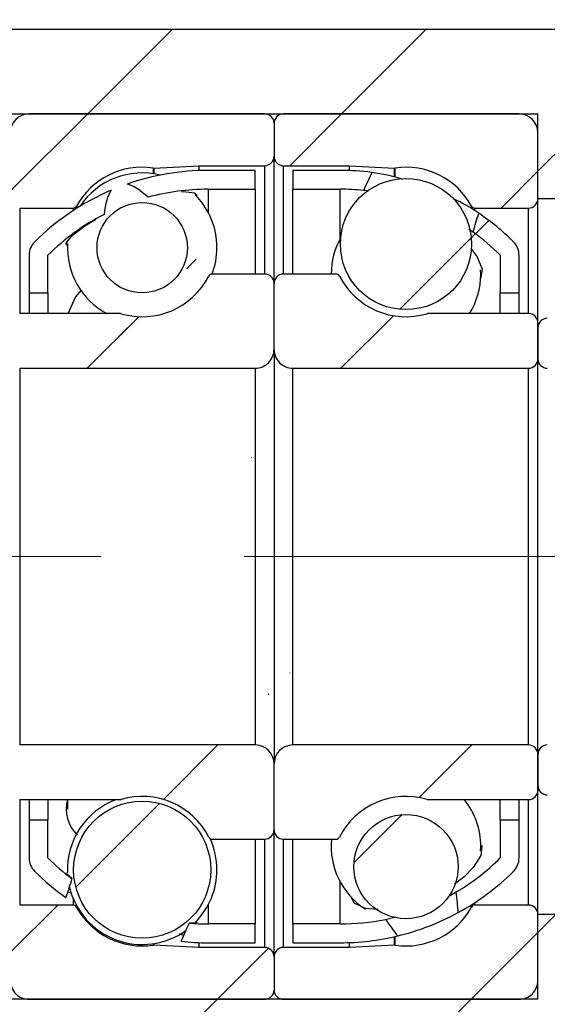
# Model space of a CAD drawing. Header units: millimetres. Extents: x 55 to 273, y 20 to 196.
# Tile 5 of 10: x 219.51 to 228.85, y 47.81 to 65.23. Entities that reach past the tile are written whole.
import ezdxf

# ---------------------------------------------------------------- set-up
doc = ezdxf.new("R2010")
doc.units = ezdxf.units.MM
doc.linetypes.add('CENTERX2', pattern=[20.319999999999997, 12.7, -2.54, 2.54, -2.54])
doc.layers.add('FORMAT', color=7, linetype='Continuous')
doc.styles.add('SLDTEXTSTYLE0', font='TXT', dxfattribs={"width": 0.75})
doc.dimstyles.new('SLDDIMSTYLE2', dxfattribs={"dimtxt": 3.5, "dimasz": 2.5, "dimexe": 0, "dimexo": 0.0625, "dimgap": 0.875, "dimtad": 1, "dimlfac": 3, "dimrnd": 1e-09, "dimzin": 12, "dimdsep": 46, "dimtxsty": 'SLDTEXTSTYLE0', "dimsah": 1, "dimcen": 0.09, "dimadec": 0, "dimazin": 3, "dimtfac": 1, "dimtofl": 0, "dimtmove": 0, "dimatfit": 3, "dimfxl": 0, "dimfrac": 2, "dimtolj": 1, "dimtzin": 12, "dimarcsym": 0})
doc.dimstyles.new('SLDDIMSTYLE3', dxfattribs={"dimtxt": 3.5, "dimasz": 2.5, "dimexe": 0, "dimexo": 0.0625, "dimgap": 0.875, "dimtad": 1, "dimlfac": 3, "dimrnd": 1e-09, "dimzin": 12, "dimdsep": 46, "dimtxsty": 'SLDTEXTSTYLE0', "dimsah": 1, "dimcen": 0.09, "dimadec": 0, "dimazin": 3, "dimtfac": 1, "dimtmove": 0, "dimatfit": 0, "dimfxl": 0, "dimfrac": 2, "dimtolj": 1, "dimtzin": 12, "dimarcsym": 0})
pattern_1 = [(45, (0, 0), (-2.245064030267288, 2.245064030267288), [])]

# ---------------------------------------------------------------- blocks, each defined once
blk = doc.blocks.new('_D_12')
at = {"layer": 'FORMAT', "color": 7}
for p, q in [((212.0133395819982, 58.29492285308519), (212.013339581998, 39.40896097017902)), ((228.6800062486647, 46.89492285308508), (228.6800062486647, 39.4089609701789)), ((212.013339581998, 40.40896097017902), (206.513339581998, 40.40896097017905)), ((212.013339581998, 40.40896097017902), (228.6800062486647, 40.4089609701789)), ((228.6800062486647, 40.4089609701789), (234.1800062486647, 40.40896097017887))]:
    blk.add_line(p, q, dxfattribs=at)
for points in [[(212.013339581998, 40.40896097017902), (209.513339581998, 40.65896097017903), (209.513339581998, 40.15896097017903)], [(228.6800062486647, 40.4089609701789), (231.1800062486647, 40.15896097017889), (231.1800062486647, 40.65896097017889)]]:
    blk.add_solid(points, dxfattribs=at)
at = {"layer": 'FORMAT', "color": 7, "char_height": 3.5, "attachment_point": 1, "style": 'SLDTEXTSTYLE0'}
for s, insert in [('(', (216.9484702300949, 44.92069788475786)), (')', (223.8415257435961, 44.92069788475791)), ('50', (218.6693035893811, 44.92069788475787))]:
    blk.add_mtext(s, dxfattribs=dict(at, insert=insert))
blk = doc.blocks.new('_D_13')
at = {"layer": 'FORMAT', "color": 7}
for p, q in [((228.6800062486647, 46.89492285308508), (228.6800062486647, 39.40896097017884)), ((231.6800062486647, 44.89492285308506), (231.6800062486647, 39.40896097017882)), ((228.6800062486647, 40.40896097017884), (223.1800062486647, 40.40896097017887)), ((228.6800062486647, 40.40896097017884), (231.6800062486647, 40.40896097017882)), ((231.6800062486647, 40.40896097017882), (237.7294853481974, 40.40896097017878))]:
    blk.add_line(p, q, dxfattribs=at)
for points in [[(228.6800062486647, 40.40896097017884), (226.1800062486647, 40.65896097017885), (226.1800062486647, 40.15896097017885)], [(231.6800062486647, 40.40896097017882), (234.1800062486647, 40.1589609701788), (234.1800062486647, 40.6589609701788)]]:
    blk.add_solid(points, dxfattribs=at)
at = {"layer": 'FORMAT', "color": 7, "insert": (235.1433741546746, 44.92069788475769), "char_height": 3.5, "attachment_point": 1, "style": 'SLDTEXTSTYLE0'}
blk.add_mtext('9', dxfattribs=at)
blk = doc.blocks.new('_D_14')
at = {"layer": 'FORMAT', "color": 7}
for p, q in [((215.6800062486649, 63.89492285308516), (215.6800062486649, 68.65820080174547)), ((219.3466729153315, 64.39492285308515), (219.3466729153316, 68.65820080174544)), ((215.6800062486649, 67.65820080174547), (210.1800062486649, 67.65820080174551)), ((215.6800062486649, 67.65820080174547), (219.3466729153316, 67.65820080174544)), ((219.3466729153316, 67.65820080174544), (224.8466729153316, 67.6582008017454))]:
    blk.add_line(p, q, dxfattribs=at)
for points in [[(215.6800062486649, 67.65820080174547), (213.1800062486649, 67.90820080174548), (213.1800062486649, 67.40820080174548)], [(219.3466729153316, 67.65820080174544), (221.8466729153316, 67.40820080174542), (221.8466729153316, 67.90820080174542)]]:
    blk.add_solid(points, dxfattribs=at)
at = {"layer": 'FORMAT', "color": 7, "insert": (215.020796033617, 72.16993771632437), "char_height": 3.5, "attachment_point": 1, "style": 'SLDTEXTSTYLE0'}
blk.add_mtext('11', dxfattribs=at)
blk = doc.blocks.new('_D_15')
at = {"layer": 'FORMAT', "color": 7}
for p, q in [((238.5874340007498, 59.06158951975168), (238.5874340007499, 72.0409394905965)), ((229.5133395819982, 59.06158951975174), (239.5874340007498, 59.06158951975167)), ((238.5874340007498, 59.06158951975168), (238.5874340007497, 52.39492285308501)), ((229.5133395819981, 52.39492285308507), (239.5874340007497, 52.394922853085))]:
    blk.add_line(p, q, dxfattribs=at)
for points in [[(238.5874340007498, 59.06158951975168), (238.3374340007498, 56.56158951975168), (238.8374340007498, 56.56158951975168)], [(238.5874340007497, 52.39492285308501), (238.8374340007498, 54.89492285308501), (238.3374340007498, 54.89492285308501)]]:
    blk.add_solid(points, dxfattribs=at)
at = {"layer": 'FORMAT', "color": 7, "char_height": 3.5, "attachment_point": 1, "rotation": 90, "style": 'SLDTEXTSTYLE0'}
for s, insert in [('20', (234.0222247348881, 66.8687166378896)), ('%%c', (234.0756969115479, 61.59027923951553))]:
    blk.add_mtext(s, dxfattribs=dict(at, insert=insert))

msp = doc.modelspace()

# ---------------------------------------------------------------- hatches: boundary and pattern name
at = {"layer": 'FORMAT', "linetype": 'Continuous', "lineweight": 18}
h = msp.add_hatch(dxfattribs=at)
h.set_pattern_fill('ANSI31', color=256, style=0)
h.set_pattern_definition(pattern_1)
edge = h.paths.add_edge_path(flags=0)
edge.add_line((231.6800062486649, 62.22825618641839), (231.6800062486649, 65.06158951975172))
edge.add_line((231.6800062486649, 65.06158951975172), (218.0133395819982, 65.06158951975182))
edge.add_line((218.0133395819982, 65.06158951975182), (218.0133395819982, 63.56158951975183))
edge.add_line((218.0133395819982, 63.56158951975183), (228.6800062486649, 63.56158951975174))
edge.add_line((228.6800062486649, 63.56158951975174), (228.6800062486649, 62.06158951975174))
edge.add_line((228.6800062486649, 62.06158951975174), (231.5133395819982, 62.06158951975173))
edge.add_arc((231.5133395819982, 62.22825618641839), 0.1666666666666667, 270.0000000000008, 360.0000000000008)
h = msp.add_hatch(dxfattribs=at)
h.set_pattern_fill('ANSI31', color=256, style=0)
h.set_pattern_definition(pattern_1)
edge = h.paths.add_edge_path(flags=0)
edge.add_line((224.0133395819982, 62.81158951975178), (224.0133395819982, 63.39492285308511))
edge.add_arc((223.8466729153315, 63.39492285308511), 0.1666666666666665, 0, 90)
edge.add_line((223.8466729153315, 63.56158951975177), (219.6800062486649, 63.56158951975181))
edge.add_arc((219.6800062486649, 63.22825618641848), 0.3333333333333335, 90, 180)
edge.add_line((219.3466729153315, 63.22825618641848), (219.3466729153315, 62.06158951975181))
edge.add_arc((219.5133395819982, 62.06158951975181), 0.1666666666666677, 180, 270.0000000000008)
edge.add_line((219.5133395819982, 61.89492285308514), (220.4607862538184, 61.89492285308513))
edge.add_arc((220.4607862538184, 61.9615895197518), 0.06666666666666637, 270.0000000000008, 331.3302637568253)
edge.add_arc((221.6800062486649, 61.29492285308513), 1.322916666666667, 81.66528933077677, 151.3302637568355, ccw=False)
edge.add_arc((221.8814341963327, 62.66982962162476), 0.06666666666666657, 261.6652893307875, 273.0000000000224)
edge.add_line((221.8849232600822, 62.60325431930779), (222.6800062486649, 62.64492285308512))
edge.add_line((222.6800062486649, 62.64492285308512), (223.8466729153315, 62.64492285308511))
edge.add_arc((223.8466729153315, 62.81158951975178), 0.1666666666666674, 270.0000000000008, 360.0000000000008)
h = msp.add_hatch(dxfattribs=at)
h.set_pattern_fill('ANSI31', color=256, style=0)
h.set_pattern_definition(pattern_1)
edge = h.paths.add_edge_path(flags=0)
edge.add_line((228.3466729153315, 63.56158951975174), (224.1800062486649, 63.56158951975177))
edge.add_arc((224.1800062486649, 63.39492285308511), 0.1666666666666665, 90, 180)
edge.add_line((224.0133395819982, 63.39492285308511), (224.0133395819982, 62.81158951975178))
edge.add_arc((224.1800062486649, 62.81158951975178), 0.1666666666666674, 180, 270.0000000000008)
edge.add_line((224.1800062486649, 62.64492285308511), (225.3466729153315, 62.64492285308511))
edge.add_line((225.3466729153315, 62.64492285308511), (226.1417559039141, 62.60325431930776))
edge.add_arc((226.1452449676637, 62.66982962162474), 0.06666666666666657, 267.0000000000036, 278.3347106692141)
edge.add_arc((226.3466729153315, 61.2949228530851), 1.322916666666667, 28.669736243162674, 98.33471066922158, ccw=False)
edge.add_arc((227.565892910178, 61.96158951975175), 0.06666666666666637, 208.6697362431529, 270.0000000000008)
edge.add_line((227.565892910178, 61.89492285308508), (228.5133395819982, 61.89492285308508))
edge.add_arc((228.5133395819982, 62.06158951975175), 0.1666666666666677, 270.0000000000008, 359.9999999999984)
edge.add_line((228.6800062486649, 62.06158951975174), (228.6800062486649, 63.22825618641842))
edge.add_arc((228.3466729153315, 63.22825618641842), 0.3333333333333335, 0, 90)
h = msp.add_hatch(dxfattribs=at)
h.set_pattern_fill('ANSI31', color=256, style=0)
h.set_pattern_definition(pattern_1)
edge = h.paths.add_edge_path(flags=0)
edge.add_arc((222.8466729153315, 58.20444666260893), 4.023809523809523, 89.9999999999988, 105.29297136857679, ccw=False)
edge.add_line((222.8466729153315, 62.22825618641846), (223.6800062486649, 62.22825618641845))
edge.add_line((223.6800062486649, 62.22825618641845), (223.6800062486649, 62.56158951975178))
edge.add_line((223.6800062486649, 62.56158951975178), (222.8466729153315, 62.56158951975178))
edge.add_arc((222.8466729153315, 58.20444666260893), 4.357142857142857, 89.99999999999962, 109.2251020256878)
edge.add_ellipse((223.7612976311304, 55.72825618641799), major_axis=(-2.507207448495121, 6.584442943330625), ratio=0.1774148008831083, start_angle=340.5731099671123, end_angle=353.1250635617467, ccw=False)
h = msp.add_hatch(dxfattribs=at)
h.set_pattern_fill('ANSI31', color=256, style=0)
h.set_pattern_definition(pattern_1)
edge = h.paths.add_edge_path(flags=0)
edge.add_line((224.3466729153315, 62.56158951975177), (224.3466729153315, 62.22825618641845))
edge.add_line((224.3466729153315, 62.22825618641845), (225.1800062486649, 62.22825618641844))
edge.add_arc((225.1800062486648, 58.20444666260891), 4.023809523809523, 84.07040677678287, 89.9999999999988, ccw=False)
edge.add_ellipse((224.2653815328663, 55.72825618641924), major_axis=(4.118924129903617, 10.94459232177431), ratio=0.1068924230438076, start_angle=53.95010869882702, end_angle=56.04333017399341, ccw=False)
edge.add_arc((225.1800062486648, 58.20444666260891), 4.357142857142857, 82.56985740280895, 89.99999999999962)
edge.add_line((225.1800062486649, 62.56158951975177), (224.3466729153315, 62.56158951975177))
h = msp.add_hatch(dxfattribs=at)
h.set_pattern_fill('ANSI31', color=256, style=0)
h.set_pattern_definition(pattern_1)
edge = h.paths.add_edge_path(flags=0)
edge.add_arc((226.3466729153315, 61.25855608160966), 1.160408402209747, 0, 360)
h = msp.add_hatch(dxfattribs=at)
h.set_pattern_fill('ANSI31', color=256, style=0)
h.set_pattern_definition(pattern_1)
edge = h.paths.add_edge_path(flags=0)
edge.add_ellipse((223.7612976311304, 55.72825618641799), major_axis=(-2.507207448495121, 6.584442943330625), ratio=0.1774148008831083, start_angle=7.004774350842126, end_angle=19.568411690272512, ccw=False)
edge.add_arc((222.8466729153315, 58.20444666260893), 4.357142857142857, 113.1981315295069, 134.7602701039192)
edge.add_arc((220.0133395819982, 61.06158951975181), 0.3333333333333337, 134.7602701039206, 179.9999999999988)
edge.add_line((219.6800062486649, 61.06158951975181), (219.6800062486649, 60.39492285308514))
edge.add_line((219.6800062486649, 60.39492285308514), (220.0133395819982, 60.39492285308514))
edge.add_line((220.0133395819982, 60.39492285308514), (220.0133395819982, 61.06158951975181))
edge.add_arc((222.8466729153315, 58.20444666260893), 4.023809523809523, 117.19611486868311, 134.7602701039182, ccw=False)
h = msp.add_hatch(dxfattribs=at)
h.set_pattern_fill('ANSI31', color=256, style=0)
h.set_pattern_definition(pattern_1)
edge = h.paths.add_edge_path(flags=0)
edge.add_arc((221.6800062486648, 61.19415585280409), 0.7989930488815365, 0, 360)
h = msp.add_hatch(dxfattribs=at)
h.set_pattern_fill('ANSI31', color=256, style=0)
h.set_pattern_definition(pattern_1)
edge = h.paths.add_edge_path(flags=0)
edge.add_arc((228.0133395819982, 61.06158951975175), 0.3333333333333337, 0, 45.23972989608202)
edge.add_arc((225.1800062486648, 58.20444666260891), 4.357142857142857, 45.2397298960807, 55.7378078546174)
edge.add_ellipse((224.2653815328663, 55.72825618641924), major_axis=(4.118924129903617, 10.94459232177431), ratio=0.1068924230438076, start_angle=303.9047406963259, end_angle=306.0022865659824, ccw=False)
edge.add_arc((225.1800062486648, 58.20444666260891), 4.023809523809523, 45.23972989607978, 54.19680356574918, ccw=False)
edge.add_line((228.0133395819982, 61.06158951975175), (228.0133395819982, 60.39492285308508))
edge.add_line((228.0133395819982, 60.39492285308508), (228.3466729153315, 60.39492285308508))
edge.add_line((228.3466729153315, 60.39492285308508), (228.3466729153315, 61.06158951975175))
h = msp.add_hatch(dxfattribs=at)
h.set_pattern_fill('ANSI31', color=256, style=0)
h.set_pattern_definition(pattern_1)
edge = h.paths.add_edge_path(flags=0)
edge.add_line((219.3466729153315, 59.86158951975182), (219.3466729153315, 59.22825618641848))
edge.add_arc((219.5133395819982, 59.22825618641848), 0.1666666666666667, 180, 269.9999999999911)
edge.add_line((219.5133395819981, 59.06158951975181), (223.6800062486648, 59.06158951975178))
edge.add_arc((223.6800062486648, 59.39492285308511), 0.3333333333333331, 270.0000000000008, 360.000000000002)
edge.add_line((224.0133395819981, 59.39492285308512), (224.0133395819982, 60.56158951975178))
edge.add_arc((223.8466729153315, 60.56158951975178), 0.1666666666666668, 359.9999999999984, 450.0000000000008)
edge.add_line((223.8466729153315, 60.72825618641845), (222.9168695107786, 60.72825618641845))
edge.add_arc((222.9168695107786, 60.66158951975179), 0.06666666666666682, 90, 152.88537559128)
edge.add_arc((221.6800062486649, 61.29492285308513), 1.322916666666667, 253.64190967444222, 332.8853755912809, ccw=False)
edge.add_arc((221.2886444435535, 59.9615895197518), 0.06666666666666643, 73.64190967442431, 90)
edge.add_line((221.2886444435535, 60.02825618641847), (219.5133395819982, 60.02825618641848))
edge.add_arc((219.5133395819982, 59.86158951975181), 0.1666666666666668, 90, 179.9999999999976)
h = msp.add_hatch(dxfattribs=at)
h.set_pattern_fill('ANSI31', color=256, style=0)
h.set_pattern_definition(pattern_1)
edge = h.paths.add_edge_path(flags=0)
edge.add_line((224.3466729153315, 59.06158951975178), (228.5133395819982, 59.06158951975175))
edge.add_arc((228.5133395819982, 59.22825618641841), 0.1666666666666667, 270.0000000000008, 360.0000000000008)
edge.add_line((228.6800062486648, 59.22825618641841), (228.6800062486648, 59.86158951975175))
edge.add_arc((228.5133395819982, 59.86158951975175), 0.1666666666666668, 0, 90)
edge.add_line((228.5133395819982, 60.02825618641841), (226.7380347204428, 60.02825618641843))
edge.add_arc((226.7380347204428, 59.96158951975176), 0.06666666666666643, 90, 106.3580903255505)
edge.add_arc((226.3466729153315, 61.2949228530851), 1.322916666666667, 207.114624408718, 286.3580903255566, ccw=False)
edge.add_arc((225.1098096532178, 60.66158951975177), 0.06666666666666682, 27.11462440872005, 90)
edge.add_line((225.1098096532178, 60.72825618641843), (224.1800062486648, 60.72825618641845))
edge.add_arc((224.1800062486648, 60.56158951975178), 0.1666666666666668, 90, 180)
edge.add_line((224.0133395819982, 60.56158951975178), (224.0133395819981, 59.39492285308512))
edge.add_arc((224.3466729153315, 59.39492285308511), 0.3333333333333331, 179.9999999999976, 270.0000000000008)
h = msp.add_hatch(dxfattribs=at)
h.set_pattern_fill('ANSI31', color=256, style=0)
h.set_pattern_definition(pattern_1)
edge = h.paths.add_edge_path(flags=0)
edge.add_line((232.1800062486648, 59.06158951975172), (232.3466729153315, 59.22825618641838))
edge.add_line((232.3466729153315, 59.22825618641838), (232.3466729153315, 59.77825618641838))
edge.add_line((232.3466729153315, 59.77825618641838), (232.1800062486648, 59.94492285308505))
edge.add_line((232.1800062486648, 59.94492285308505), (228.8466729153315, 59.94492285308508))
edge.add_arc((228.8466729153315, 59.77825618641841), 0.1666666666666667, 90, 180)
edge.add_line((228.6800062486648, 59.77825618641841), (228.6800062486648, 59.22825618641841))
edge.add_arc((228.8466729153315, 59.22825618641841), 0.1666666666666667, 179.9999999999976, 270.0000000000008)
edge.add_line((228.8466729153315, 59.06158951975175), (232.1800062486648, 59.06158951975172))
h = msp.add_hatch(dxfattribs=at)
h.set_pattern_fill('ANSI31', color=256, style=0)
h.set_pattern_definition(pattern_1)
edge = h.paths.add_edge_path(flags=0)
edge.add_arc((220.0133395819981, 50.39492285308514), 0.3333333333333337, 180, 225.2397298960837)
edge.add_arc((222.8466729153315, 53.25206571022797), 4.357142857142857, 225.2397298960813, 234.7118345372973)
edge.add_ellipse((223.7612976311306, 55.72825618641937), major_axis=(-4.9445294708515, -13.16506482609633), ratio=0.08888587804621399, start_angle=297.5465035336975, end_angle=299.16908532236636, ccw=False)
edge.add_arc((222.8466729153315, 53.25206571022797), 4.023809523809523, 225.2397298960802, 233.2135515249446, ccw=False)
edge.add_line((220.0133395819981, 50.39492285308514), (220.0133395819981, 51.06158951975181))
edge.add_line((220.0133395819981, 51.06158951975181), (219.6800062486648, 51.06158951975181))
edge.add_line((219.6800062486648, 51.06158951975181), (219.6800062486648, 50.39492285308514))
h = msp.add_hatch(dxfattribs=at)
h.set_pattern_fill('ANSI31', color=256, style=0)
h.set_pattern_definition(pattern_1)
edge = h.paths.add_edge_path(flags=0)
edge.add_line((223.6800062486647, 48.89492285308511), (223.6800062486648, 49.22825618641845))
edge.add_line((223.6800062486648, 49.22825618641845), (222.8466729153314, 49.22825618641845))
edge.add_arc((222.8466729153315, 53.25206571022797), 4.023809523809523, 265.18381982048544, 269.9999999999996, ccw=False)
edge.add_ellipse((223.7612976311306, 55.72825618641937), major_axis=(-4.9445294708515, -13.16506482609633), ratio=0.08888587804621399, start_angle=60.795691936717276, end_angle=62.41506888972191, ccw=False)
edge.add_arc((222.8466729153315, 53.25206571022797), 4.357142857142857, 263.721591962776, 270.0000000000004)
edge.add_line((222.8466729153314, 48.89492285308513), (223.6800062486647, 48.89492285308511))
h = msp.add_hatch(dxfattribs=at)
h.set_pattern_fill('ANSI31', color=256, style=0)
h.set_pattern_definition(pattern_1)
edge = h.paths.add_edge_path(flags=0)
edge.add_ellipse((224.2653815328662, 55.72825618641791), major_axis=(2.778390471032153, -7.322468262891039), ratio=0.1596045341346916, start_angle=27.363515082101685, end_angle=32.53373661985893, ccw=False)
edge.add_arc((225.1800062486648, 53.25206571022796), 4.357142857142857, 298.6649055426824, 314.7602701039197)
edge.add_arc((228.0133395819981, 50.39492285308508), 0.3333333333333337, 314.7602701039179, 360.0000000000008)
edge.add_line((228.3466729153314, 50.39492285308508), (228.3466729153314, 51.06158951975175))
edge.add_line((228.3466729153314, 51.06158951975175), (228.0133395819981, 51.06158951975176))
edge.add_line((228.0133395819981, 51.06158951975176), (228.0133395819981, 50.39492285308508))
edge.add_arc((225.1800062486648, 53.25206571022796), 4.023809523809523, 300.7324803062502, 314.760270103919, ccw=False)
h = msp.add_hatch(dxfattribs=at)
h.set_pattern_fill('ANSI31', color=256, style=0)
h.set_pattern_definition(pattern_1)
edge = h.paths.add_edge_path(flags=0)
edge.add_arc((225.1800062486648, 53.25206571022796), 4.023809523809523, 269.9999999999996, 281.52728990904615, ccw=False)
edge.add_line((225.1800062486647, 49.22825618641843), (224.3466729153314, 49.22825618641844))
edge.add_line((224.3466729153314, 49.22825618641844), (224.3466729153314, 48.89492285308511))
edge.add_line((224.3466729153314, 48.89492285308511), (225.1800062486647, 48.89492285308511))
edge.add_arc((225.1800062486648, 53.25206571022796), 4.357142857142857, 270.0000000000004, 283.5366827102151)
edge.add_ellipse((224.2653815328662, 55.72825618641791), major_axis=(2.778390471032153, -7.322468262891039), ratio=0.1596045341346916, start_angle=327.5784530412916, end_angle=332.73938816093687, ccw=False)
h = msp.add_hatch(dxfattribs=at)
h.set_pattern_fill('ANSI31', color=256, style=0)
h.set_pattern_definition(pattern_1)
edge = h.paths.add_edge_path(flags=0)
edge.add_line((223.6800062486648, 52.39492285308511), (219.5133395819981, 52.39492285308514))
edge.add_arc((219.5133395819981, 52.22825618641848), 0.1666666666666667, 90, 180)
edge.add_line((219.3466729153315, 52.22825618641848), (219.3466729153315, 51.59492285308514))
edge.add_arc((219.5133395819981, 51.59492285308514), 0.1666666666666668, 180.0000000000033, 270.0000000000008)
edge.add_line((219.5133395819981, 51.42825618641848), (221.2886444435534, 51.42825618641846))
edge.add_arc((221.2886444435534, 51.49492285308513), 0.06666666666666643, 270.0000000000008, 286.3580903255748)
edge.add_arc((221.6800062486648, 50.1615895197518), 1.322916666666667, 27.114624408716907, 106.3580903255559, ccw=False)
edge.add_arc((222.9168695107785, 50.79492285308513), 0.06666666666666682, 207.1146244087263, 270.0000000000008)
edge.add_line((222.9168695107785, 50.72825618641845), (223.8466729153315, 50.72825618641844))
edge.add_arc((223.8466729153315, 50.89492285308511), 0.1666666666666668, 270.0000000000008, 360.0000000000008)
edge.add_line((224.0133395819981, 50.89492285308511), (224.0133395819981, 52.06158951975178))
edge.add_arc((223.6800062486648, 52.06158951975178), 0.3333333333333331, 359.9999999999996, 450.0000000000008)
h = msp.add_hatch(dxfattribs=at)
h.set_pattern_fill('ANSI31', color=256, style=0)
h.set_pattern_definition(pattern_1)
edge = h.paths.add_edge_path(flags=0)
edge.add_line((228.6800062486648, 51.59492285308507), (228.6800062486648, 52.22825618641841))
edge.add_arc((228.5133395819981, 52.22825618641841), 0.1666666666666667, 359.9999999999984, 450.0000000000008)
edge.add_line((228.5133395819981, 52.39492285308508), (224.3466729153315, 52.39492285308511))
edge.add_arc((224.3466729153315, 52.06158951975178), 0.3333333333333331, 90, 180)
edge.add_line((224.0133395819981, 52.06158951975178), (224.0133395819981, 50.89492285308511))
edge.add_arc((224.1800062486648, 50.89492285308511), 0.1666666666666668, 180, 270.0000000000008)
edge.add_line((224.1800062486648, 50.72825618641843), (225.1098096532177, 50.72825618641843))
edge.add_arc((225.1098096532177, 50.7949228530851), 0.06666666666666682, 270.0000000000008, 332.8853755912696)
edge.add_arc((226.3466729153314, 50.16158951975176), 1.322916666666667, 73.64190967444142, 152.8853755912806, ccw=False)
edge.add_arc((226.7380347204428, 51.49492285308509), 0.06666666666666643, 253.6419096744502, 270.0000000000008)
edge.add_line((226.7380347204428, 51.42825618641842), (228.5133395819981, 51.42825618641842))
edge.add_arc((228.5133395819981, 51.59492285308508), 0.1666666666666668, 270.0000000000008, 359.9999999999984)
h = msp.add_hatch(dxfattribs=at)
h.set_pattern_fill('ANSI31', color=256, style=0)
h.set_pattern_definition(pattern_1)
edge = h.paths.add_edge_path(flags=0)
edge.add_line((232.3466729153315, 52.22825618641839), (232.1800062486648, 52.39492285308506))
edge.add_line((232.1800062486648, 52.39492285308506), (228.8466729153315, 52.39492285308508))
edge.add_arc((228.8466729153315, 52.22825618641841), 0.1666666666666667, 90, 180)
edge.add_line((228.6800062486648, 52.22825618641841), (228.6800062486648, 51.67825618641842))
edge.add_arc((228.8466729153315, 51.67825618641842), 0.1666666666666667, 180, 270.0000000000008)
edge.add_line((228.8466729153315, 51.51158951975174), (232.1800062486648, 51.51158951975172))
edge.add_line((232.1800062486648, 51.51158951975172), (232.3466729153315, 51.67825618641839))
edge.add_line((232.3466729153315, 51.67825618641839), (232.3466729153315, 52.22825618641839))
h = msp.add_hatch(dxfattribs=at)
h.set_pattern_fill('ANSI31', color=256, style=0)
h.set_pattern_definition(pattern_1)
edge = h.paths.add_edge_path(flags=0)
edge.add_arc((221.6800062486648, 50.18671049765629), 1.212872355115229, 0, 360)
h = msp.add_hatch(dxfattribs=at)
h.set_pattern_fill('ANSI31', color=256, style=0)
h.set_pattern_definition(pattern_1)
edge = h.paths.add_edge_path(flags=0)
edge.add_arc((226.3466729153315, 50.24299763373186), 0.92216707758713, 0, 360)
h = msp.add_hatch(dxfattribs=at)
h.set_pattern_fill('ANSI31', color=256, style=0)
h.set_pattern_definition(pattern_1)
edge = h.paths.add_edge_path(flags=0)
edge.add_line((219.6800062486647, 47.89492285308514), (223.8466729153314, 47.89492285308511))
edge.add_arc((223.8466729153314, 48.06158951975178), 0.1666666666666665, 270.0000000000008, 360.0000000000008)
edge.add_line((224.0133395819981, 48.06158951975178), (224.0133395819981, 48.64492285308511))
edge.add_arc((223.8466729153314, 48.64492285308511), 0.1666666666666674, 0, 90)
edge.add_line((223.8466729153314, 48.81158951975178), (222.6800062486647, 48.81158951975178))
edge.add_line((222.6800062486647, 48.81158951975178), (221.8849232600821, 48.85325805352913))
edge.add_arc((221.8814341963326, 48.78668275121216), 0.06666666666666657, 87.00000000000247, 98.33471066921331)
edge.add_arc((221.6800062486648, 50.1615895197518), 1.322916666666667, 208.6697362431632, 278.33471066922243, ccw=False)
edge.add_arc((220.4607862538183, 49.49492285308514), 0.06666666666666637, 28.66973624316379, 90)
edge.add_line((220.4607862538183, 49.5615895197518), (219.5133395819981, 49.56158951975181))
edge.add_arc((219.5133395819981, 49.39492285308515), 0.1666666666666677, 90, 180)
edge.add_line((219.3466729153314, 49.39492285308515), (219.3466729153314, 48.22825618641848))
edge.add_arc((219.6800062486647, 48.22825618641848), 0.3333333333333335, 180, 270.0000000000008)
h = msp.add_hatch(dxfattribs=at)
h.set_pattern_fill('ANSI31', color=256, style=0)
h.set_pattern_definition(pattern_1)
edge = h.paths.add_edge_path(flags=0)
edge.add_line((224.0133395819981, 48.64492285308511), (224.0133395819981, 48.06158951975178))
edge.add_arc((224.1800062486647, 48.06158951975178), 0.1666666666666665, 180, 270.0000000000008)
edge.add_line((224.1800062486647, 47.89492285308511), (228.3466729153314, 47.89492285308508))
edge.add_arc((228.3466729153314, 48.22825618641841), 0.3333333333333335, 270.0000000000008, 360.0000000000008)
edge.add_line((228.6800062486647, 48.22825618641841), (228.6800062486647, 49.39492285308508))
edge.add_arc((228.5133395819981, 49.39492285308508), 0.1666666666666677, 0, 90)
edge.add_line((228.5133395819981, 49.56158951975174), (227.5658929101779, 49.56158951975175))
edge.add_arc((227.5658929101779, 49.49492285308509), 0.06666666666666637, 90, 151.3302637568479)
edge.add_arc((226.3466729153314, 50.16158951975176), 1.322916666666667, 261.66528933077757, 331.33026375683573, ccw=False)
edge.add_arc((226.1452449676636, 48.78668275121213), 0.06666666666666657, 81.66528933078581, 92.99999999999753)
edge.add_line((226.1417559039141, 48.8532580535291), (225.3466729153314, 48.81158951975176))
edge.add_line((225.3466729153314, 48.81158951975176), (224.1800062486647, 48.81158951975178))
edge.add_arc((224.1800062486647, 48.64492285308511), 0.1666666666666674, 90, 180)
h = msp.add_hatch(dxfattribs=at)
h.set_pattern_fill('ANSI31', color=256, style=0)
h.set_pattern_definition(pattern_1)
edge = h.paths.add_edge_path(flags=0)
edge.add_line((231.6800062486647, 45.89492285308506), (231.6800062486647, 49.22825618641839))
edge.add_arc((231.5133395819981, 49.22825618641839), 0.1666666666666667, 0, 90)
edge.add_line((231.5133395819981, 49.39492285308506), (228.6800062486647, 49.39492285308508))
edge.add_line((228.6800062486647, 49.39492285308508), (228.6800062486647, 47.89492285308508))
edge.add_line((228.6800062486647, 47.89492285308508), (218.0133395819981, 47.89492285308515))
edge.add_line((218.0133395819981, 47.89492285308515), (218.0133395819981, 45.72825618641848))
edge.add_line((218.0133395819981, 45.72825618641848), (231.5133395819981, 45.72825618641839))
edge.add_arc((231.5133395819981, 45.89492285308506), 0.1666666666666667, 270.0000000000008, 360.0000000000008)

# ---------------------------------------------------------------- linework, layer by layer
at = {"color": 7, "linetype": 'Continuous', "lineweight": 25}
for p, q in [((218.0133390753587, 65.06158980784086), (231.6800061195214, 65.06158980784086)), ((218.0133390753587, 63.56158925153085), (228.6800062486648, 63.56158925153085)), ((223.846673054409, 63.56158925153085), (219.6800060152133, 63.56158925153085)), ((228.346672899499, 63.56158925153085), (224.180006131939, 63.56158925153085)), ((228.6800062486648, 62.06158931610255), (228.6800062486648, 63.56158925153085)), ((224.0133394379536, 63.39492286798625), (224.0133394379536, 62.81158959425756)), ((228.6800062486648, 62.06158931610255), (228.6800062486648, 63.22825648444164)), ((224.0133394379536, 60.56158938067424), (224.0133394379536, 62.81158959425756)), ((221.8849233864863, 62.60325459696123), (222.6800065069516, 62.64492258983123)), ((222.6800065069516, 62.64492258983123), (223.846673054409, 62.64492258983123)), ((222.6800065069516, 62.64492258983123), (222.6800065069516, 62.5584008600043)), ((223.6800063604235, 62.56158970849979), (222.8466728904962, 62.56158970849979)), ((223.6800063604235, 62.22825632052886), (223.6800063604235, 62.56158970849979)), ((224.180006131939, 62.64492258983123), (225.3466729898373, 62.64492258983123)), ((225.1800062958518, 62.56158970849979), (224.3466728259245, 62.56158970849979)), ((224.3466728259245, 62.56158970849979), (224.3466728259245, 62.22825632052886)), ((225.3466729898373, 62.64492258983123), (226.1417559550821, 62.60325459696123)), ((225.3466729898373, 62.5584008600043), (225.3466729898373, 62.64492258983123)), ((222.8466728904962, 62.22825632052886), (223.6800063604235, 62.22825632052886)), ((223.6800063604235, 62.22825632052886), (223.6800063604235, 60.7282560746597)), ((224.3466728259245, 62.22825632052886), (225.1800062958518, 62.22825632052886)), ((224.3466728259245, 60.7282560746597), (224.3466728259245, 62.22825632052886)), ((228.6800062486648, 59.86158963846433), (228.6800062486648, 62.06158931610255)), ((228.6800062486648, 62.06158931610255), (231.5133397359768, 62.06158931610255)), ((219.5133396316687, 61.89492293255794), (220.4607865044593, 61.89492293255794)), ((227.5658929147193, 61.89492293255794), (228.5133395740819, 61.89492293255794)), ((227.5339466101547, 61.46788172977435), (227.4574394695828, 61.51813713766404)), ((219.6800060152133, 61.06158977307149), (219.6800060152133, 60.39492299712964)), ((220.0133394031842, 60.39492299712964), (220.0133394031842, 61.06158977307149)), ((228.0133395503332, 61.06158977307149), (228.0133395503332, 60.39492299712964)), ((228.346672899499, 60.39492299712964), (228.346672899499, 61.06158977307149)), ((227.6695895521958, 60.72409026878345), (227.6671187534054, 60.80490671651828)), ((223.846673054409, 60.7282560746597), (222.9168697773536, 60.7282560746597)), ((225.1098097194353, 60.7282560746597), (224.180006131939, 60.7282560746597)), ((224.0133394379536, 59.39492283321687), (224.0133394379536, 60.56158938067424)), ((219.6800060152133, 60.39492299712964), (220.0133394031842, 60.39492299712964)), ((219.6800060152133, 60.39492299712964), (219.6800060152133, 60.02825633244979)), ((220.0133394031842, 60.39492299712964), (220.0133394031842, 60.02825633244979)), ((228.0133395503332, 60.39492299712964), (228.346672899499, 60.39492299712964)), ((228.0133395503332, 60.02825633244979), (228.0133395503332, 60.39492299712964)), ((228.346672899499, 60.02825633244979), (228.346672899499, 60.39492299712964)), ((221.2886447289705, 60.02825633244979), (219.5133396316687, 60.02825633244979)), ((228.5133395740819, 60.02825633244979), (226.7380347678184, 60.02825633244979)), ((228.6800062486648, 59.22825613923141), (228.6800062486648, 59.86158963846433)), ((228.6800062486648, 59.77825613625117), (228.6800062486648, 59.22825613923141)), ((224.0133394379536, 59.39492283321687), (224.0133394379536, 52.06158953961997)), ((228.6800062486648, 52.22825623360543), (228.6800062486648, 59.22825613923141)), ((219.5133396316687, 59.06158944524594), (223.6800063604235, 59.06158944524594)), ((219.5133396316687, 59.06158944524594), (219.5133396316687, 52.39492292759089)), ((223.6800063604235, 59.06158944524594), (223.6800063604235, 52.39492292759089)), ((224.3466728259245, 52.39492292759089), (224.3466728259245, 59.06158944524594)), ((224.3466728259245, 59.06158944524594), (228.5133395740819, 59.06158944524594)), ((228.5133395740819, 52.39492292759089), (228.5133395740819, 59.06158944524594)), ((223.6800063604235, 52.39492292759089), (219.5133396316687, 52.39492292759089)), ((228.5133395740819, 52.39492292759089), (224.3466728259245, 52.39492292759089)), ((228.6800062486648, 52.22825623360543), (228.6800062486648, 51.67825623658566)), ((228.6800062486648, 51.5949227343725), (228.6800062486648, 52.22825623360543)), ((224.0133394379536, 50.89492299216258), (224.0133394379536, 52.06158953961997)), ((228.6800062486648, 49.39492305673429), (228.6800062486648, 51.5949227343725)), ((219.5133396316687, 51.42825604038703), (221.2886447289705, 51.42825604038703)), ((219.6800060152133, 51.42825604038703), (219.6800060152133, 51.06158937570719)), ((220.0133394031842, 51.42825604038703), (220.0133394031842, 51.06158937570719)), ((220.3592891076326, 51.42825604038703), (220.3603495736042, 51.25918560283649)), ((226.7380347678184, 51.42825604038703), (228.5133395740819, 51.42825604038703)), ((228.0133395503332, 51.06158937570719), (228.0133395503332, 51.42825604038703)), ((228.346672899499, 51.06158937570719), (228.346672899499, 51.42825604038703)), ((219.6800060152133, 51.06158937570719), (219.6800060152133, 50.39492259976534)), ((220.0133394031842, 51.06158937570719), (219.6800060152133, 51.06158937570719)), ((220.0133394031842, 50.39492259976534), (220.0133394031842, 51.06158937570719)), ((228.0133395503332, 51.06158937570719), (228.0133395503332, 50.39492259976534)), ((228.346672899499, 51.06158937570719), (228.0133395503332, 51.06158937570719)), ((228.346672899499, 50.39492259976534), (228.346672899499, 51.06158937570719)), ((224.0133394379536, 48.64492277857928), (224.0133394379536, 50.89492299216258)), ((222.9168697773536, 50.72825629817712), (223.846673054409, 50.72825629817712)), ((223.6800063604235, 50.72825629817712), (223.6800063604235, 49.22825605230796)), ((224.180006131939, 50.72825629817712), (225.1098097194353, 50.72825629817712)), ((224.3466728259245, 49.22825605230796), (224.3466728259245, 50.72825629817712)), ((227.6672486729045, 50.52228189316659), (227.6695895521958, 50.60094698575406)), ((227.3779610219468, 50.06258138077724), (227.2041513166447, 49.93470147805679)), ((227.0910167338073, 49.71388489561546), (227.2362946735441, 49.79334906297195)), ((220.4607865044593, 49.56158944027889), (219.5133396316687, 49.56158944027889)), ((228.5133395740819, 49.56158944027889), (227.5658929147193, 49.56158944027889)), ((225.9841027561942, 49.30941771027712), (226.164850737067, 49.35340345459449)), ((228.6800062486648, 48.22825588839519), (228.6800062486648, 49.39492305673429)), ((228.6800062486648, 47.89492312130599), (228.6800062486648, 49.39492305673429)), ((231.5133397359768, 49.39492305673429), (228.6800062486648, 49.39492305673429)), ((223.6800063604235, 49.22825605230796), (222.8466728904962, 49.22825605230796)), ((223.6800063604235, 48.89492266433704), (223.6800063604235, 49.22825605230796)), ((224.3466728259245, 49.22825605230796), (224.3466728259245, 48.89492266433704)), ((225.1800062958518, 49.22825605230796), (224.3466728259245, 49.22825605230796)), ((222.4134557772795, 49.02137391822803), (222.3393287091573, 49.05474817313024)), ((222.6800065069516, 48.81158978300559), (221.8849233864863, 48.85325777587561)), ((222.6800065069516, 48.89811151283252), (222.6800065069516, 48.81158978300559)), ((223.846673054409, 48.81158978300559), (222.6800065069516, 48.81158978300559)), ((222.8466728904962, 48.89492266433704), (223.6800063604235, 48.89492266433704)), ((225.3466729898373, 48.81158978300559), (224.180006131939, 48.81158978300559)), ((224.3466728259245, 48.89492266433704), (225.1800062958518, 48.89492266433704)), ((225.3466729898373, 48.81158978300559), (225.3466729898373, 48.89811151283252)), ((226.1417559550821, 48.85325777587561), (225.3466729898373, 48.81158978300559)), ((224.0133394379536, 48.64492277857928), (224.0133394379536, 48.06158950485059)), ((228.6800062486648, 47.89492312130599), (218.0133390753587, 47.89492312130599)), ((219.6800060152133, 47.89492312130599), (223.846673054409, 47.89492312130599)), ((224.180006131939, 47.89492312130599), (228.346672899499, 47.89492312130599))]:
    msp.add_line(p, q, dxfattribs=at)
at = {"color": 8, "linetype": 'Continuous', "lineweight": 25}
for p, q in [((221.8717706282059, 62.6038667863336), (221.8717706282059, 62.50310016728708)), ((221.8849233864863, 62.60325459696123), (221.8849233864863, 62.50110527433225)), ((223.846673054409, 62.64492258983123), (223.846673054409, 60.7282560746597)), ((224.180006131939, 60.7282560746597), (224.180006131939, 62.64492258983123)), ((226.1417559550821, 62.45021718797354), (226.1417559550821, 62.60325459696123)), ((226.1549087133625, 62.44738472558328), (226.1549087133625, 62.6038667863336)), ((222.8466728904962, 62.22825632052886), (222.8466728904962, 61.81785226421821)), ((225.1800062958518, 61.34778706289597), (225.1800062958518, 62.22825632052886)), ((219.5133396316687, 61.89492293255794), (219.5133396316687, 60.02825633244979)), ((220.4607865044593, 61.89492293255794), (220.4607865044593, 61.8502989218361)), ((220.5192797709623, 61.92960538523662), (220.5192797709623, 61.8879144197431)), ((227.5073995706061, 61.90319928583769), (227.5073995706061, 61.92960538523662)), ((227.5658929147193, 61.86796238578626), (227.5658929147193, 61.89492293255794)), ((228.5133395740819, 60.02825633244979), (228.5133395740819, 61.89492293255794)), ((219.5133396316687, 51.42825604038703), (219.5133396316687, 49.56158944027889)), ((228.5133395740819, 49.56158944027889), (228.5133395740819, 51.42825604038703)), ((223.846673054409, 50.72825629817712), (223.846673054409, 48.81158978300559)), ((224.180006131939, 48.81158978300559), (224.180006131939, 50.72825629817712)), ((225.1800062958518, 49.22825605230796), (225.1800062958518, 49.97725050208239)), ((220.4607865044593, 49.67327985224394), (220.4607865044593, 49.56158944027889)), ((220.5192797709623, 49.55202786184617), (220.5192797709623, 49.52690698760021)), ((222.8466728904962, 49.56301374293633), (222.8466728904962, 49.22825605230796)), ((227.5073995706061, 49.52690698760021), (227.5073995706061, 49.56859795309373)), ((227.5658929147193, 49.56158944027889), (227.5658929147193, 49.60621345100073)), ((226.1417559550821, 48.85325777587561), (226.1417559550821, 49.00239170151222)), ((226.1549087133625, 48.85264558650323), (226.1549087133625, 49.00538931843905)), ((221.8717706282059, 48.87776646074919), (221.8717706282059, 48.85264558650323)), ((221.8849233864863, 48.8797607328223), (221.8849233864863, 48.85325777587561))]:
    msp.add_line(p, q, dxfattribs=at)
at = {"color": 7, "linetype": 'Continuous', "lineweight": 25, "flags": 128}
for points in [[(225.6820826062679, 62.19307964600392), (225.6169353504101, 62.20439707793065), (225.5956909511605, 62.20672724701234)], [(222.3767362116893, 62.18457480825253), (222.4097441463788, 62.1878462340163), (222.6035256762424, 62.16672942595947), (222.6517545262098, 62.11856142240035)], [(220.3454061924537, 61.23435942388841), (220.3369355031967, 61.27603176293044), (220.4444455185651, 61.4080436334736), (220.6647815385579, 61.58126714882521), (220.8604437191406, 61.69784452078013)], [(227.497130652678, 61.17482307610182), (227.6048032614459, 61.03450256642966), (227.6953458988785, 60.81255256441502), (227.6632019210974, 60.64530658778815), (227.65860887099, 60.64241327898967)], [(220.3703675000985, 60.02825633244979), (220.4985081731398, 60.31584874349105), (220.6097900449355, 60.45094763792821)], [(227.6827990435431, 50.61996335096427), (227.6906819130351, 50.61234544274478), (227.673700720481, 50.44131674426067), (227.5364198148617, 50.22406340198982), (227.3779610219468, 50.06258138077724)], [(220.4370781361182, 50.02950514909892), (220.341578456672, 50.11330865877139), (220.3436832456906, 50.13477564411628)], [(220.4394834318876, 49.76694172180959), (220.3792163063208, 49.78857261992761), (220.3610269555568, 49.79317894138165)], [(225.8555448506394, 49.48190361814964), (225.6333797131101, 49.50194940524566), (225.4319057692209, 49.59639544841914), (225.3893704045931, 49.68157793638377)], [(222.6542864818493, 49.26086786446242), (222.6154397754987, 49.24001493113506), (222.5088368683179, 49.24246368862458)]]:
    msp.add_lwpolyline(points, dxfattribs=at)
at = {"color": 7, "linetype": 'Continuous', "lineweight": 25}
for centre, radius in [((226.3466729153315, 61.25855608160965), 1.160408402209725), ((221.6800062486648, 61.19415585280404), 0.7989930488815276), ((221.6800062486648, 50.18671049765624), 1.212872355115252), ((226.3466729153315, 50.24299763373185), 0.9221670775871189)]:
    msp.add_circle(centre, radius, dxfattribs=at)
for centre, radius, start, end in [((219.6800062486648, 63.22825618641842), 0.3333333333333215, 90, 179.9999999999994), ((223.8466729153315, 63.39492285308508), 0.1666666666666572, 9.404264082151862e-11, 90), ((224.1800062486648, 63.39492285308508), 0.1666666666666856, 90, 179.9999999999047), ((228.3466729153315, 63.22825618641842), 0.3333333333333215, 1.22133299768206e-12, 90), ((223.8466729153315, 62.81158951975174), 0.1666666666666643, 270.0000000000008, 1.22133299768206e-12), ((224.1800062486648, 62.81158951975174), 0.1666666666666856, 180, 270.0000000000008), ((221.6800062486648, 61.29492285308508), 1.322916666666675, 81.66528933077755, 151.3302637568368), ((222.8466729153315, 58.20444666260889), 4.357142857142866, 90, 109.2251020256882), ((221.8814341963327, 62.66982962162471), 0.06666666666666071, 261.6652893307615, 272.9999999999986), ((225.1800062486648, 58.20444666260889), 4.35714285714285, 82.5698574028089, 90), ((226.1452449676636, 62.66982962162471), 0.06666666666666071, 267.000000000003, 278.3347106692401), ((226.3466729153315, 61.29492285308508), 1.322916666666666, 28.66973624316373, 98.33471066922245), ((221.6800062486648, 61.19415585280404), 1.322916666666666, 76.07682525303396, 146.5573655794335), ((225.3216527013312, 59.40492326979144), 3.148463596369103, 72.07954372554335, 82.30079238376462), ((222.8466729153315, 58.20444666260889), 4.35714285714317, 113.1981315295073, 134.7602701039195), ((222.8466729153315, 58.20444666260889), 4.023809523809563, 90, 105.2929713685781), ((225.1800062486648, 58.20444666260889), 4.023809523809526, 84.07040677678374, 90), ((221.6800062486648, 61.19415585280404), 1.322916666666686, 6.154748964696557e-13, 45.33817353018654), ((225.932611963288, 59.321368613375), 3.010345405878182, 55.60838910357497, 65.41171242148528), ((228.5133395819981, 62.06158951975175), 0.1666666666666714, 270.0000000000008, 1.282399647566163e-10), ((220.4607862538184, 61.96158951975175), 0.06666666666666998, 270.0000000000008, 331.3302637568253), ((227.5658929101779, 61.96158951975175), 0.06666666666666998, 208.6697362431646, 270.0000000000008), ((222.8466729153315, 58.20444666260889), 4.023809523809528, 117.1961148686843, 134.7602701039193), ((225.1800062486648, 58.20444666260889), 4.357142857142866, 45.23972989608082, 55.73780785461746), ((226.3466729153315, 60.72409037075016), 1.32291666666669, 150.8311592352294, 179.8195774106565), ((225.1800062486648, 58.20444666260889), 4.023809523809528, 45.23972989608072, 54.19680356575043), ((220.0133395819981, 61.06158951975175), 0.3333333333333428, 134.7602701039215, 179.9999999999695), ((221.6800062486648, 61.19415585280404), 1.322916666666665, 176.8095699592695, 241.8007919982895), ((221.6800062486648, 61.19415585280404), 1.322916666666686, 339.3795254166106, 6.154748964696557e-13), ((228.0133395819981, 61.06158951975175), 0.3333333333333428, 6.289864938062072e-11, 45.23972989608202), ((221.6800062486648, 61.29492285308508), 1.322916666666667, 253.6419096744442, 332.8853755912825), ((222.9168695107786, 60.66158951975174), 0.06666666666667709, 90, 152.8853755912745), ((223.8466729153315, 60.56158951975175), 0.1666666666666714, 9.282130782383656e-11, 90), ((224.1800062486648, 60.56158951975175), 0.1666666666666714, 90, 179.9999999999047), ((225.1098096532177, 60.66158951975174), 0.06666666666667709, 27.11462440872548, 90), ((226.3466729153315, 61.29492285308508), 1.322916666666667, 207.1146244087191, 286.3580903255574), ((226.3466729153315, 60.72409037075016), 1.32291666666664, 328.2654303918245, 6.154748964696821e-13), ((221.2886444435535, 59.96158951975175), 0.06666666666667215, 73.64190967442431, 90), ((226.7380347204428, 59.96158951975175), 0.06666666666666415, 90, 106.3580903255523), ((228.5133395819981, 59.86158951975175), 0.1666666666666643, 2.730983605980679e-12, 90), ((228.8466729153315, 59.77825618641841), 0.1666666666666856, 90, 179.9999999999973), ((223.6800062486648, 59.39492285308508), 0.3333333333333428, 270.0000000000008, 1.72722568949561e-12), ((224.3466729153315, 59.39492285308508), 0.3333333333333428, 179.9999999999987, 270.0000000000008), ((228.5133395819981, 59.22825618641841), 0.1666666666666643, 270.0000000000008, 1.282399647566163e-10), ((228.8466729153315, 59.22825618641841), 0.1666666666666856, 179.999999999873, 270.0000000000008), ((223.6800062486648, 52.06158951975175), 0.3333333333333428, 1.221332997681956e-12, 90), ((224.3466729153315, 52.06158951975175), 0.3333333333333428, 90, 179.9999999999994), ((228.5133395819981, 52.22825618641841), 0.1666666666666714, 1.282399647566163e-10, 90), ((228.8466729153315, 52.22825618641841), 0.1666666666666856, 90, 179.999999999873), ((228.5133395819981, 51.59492285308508), 0.1666666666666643, 270.0000000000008, 359.9999999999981), ((228.8466729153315, 51.67825618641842), 0.1666666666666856, 179.9999999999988, 270.0000000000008), ((220.981190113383, 51.26344205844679), 0.6445328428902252, 165.1842950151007, 225.8059583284), ((221.6800062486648, 50.18671049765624), 1.322916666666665, 110.2002975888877, 182.4808738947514), ((221.2886444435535, 51.49492285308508), 0.06666666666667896, 270.0000000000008, 286.3580903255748), ((221.6800062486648, 50.16158951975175), 1.322916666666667, 27.11462440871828, 106.3580903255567), ((226.3466729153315, 50.16158951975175), 1.322916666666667, 73.6419096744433, 152.8853755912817), ((226.7380347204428, 51.49492285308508), 0.06666666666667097, 253.6419096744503, 270.0000000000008), ((226.3466729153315, 50.60094695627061), 1.322916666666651, 6.154748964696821e-13, 38.70917392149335), ((223.8466729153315, 50.89492285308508), 0.1666666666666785, 270.0000000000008, 9.159997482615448e-11), ((224.1800062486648, 50.89492285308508), 0.1666666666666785, 179.999999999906, 270.0000000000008), ((222.9168695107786, 50.79492285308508), 0.06666666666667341, 207.1146244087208, 270.0000000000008), ((221.6800062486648, 50.18671049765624), 1.322916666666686, 4.616061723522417e-13, 24.61140750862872), ((226.3466729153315, 50.60094695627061), 1.322916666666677, 174.4776662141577, 237.3458289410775), ((225.1098096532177, 50.79492285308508), 0.06666666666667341, 270.0000000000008, 332.8853755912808), ((220.0133395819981, 50.39492285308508), 0.3333333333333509, 179.9999999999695, 225.2397298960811), ((222.8466729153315, 53.25206571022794), 4.023809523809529, 225.2397298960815, 233.2135515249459), ((225.1800062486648, 53.25206571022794), 4.023809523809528, 300.7324803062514, 314.7602701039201), ((228.0133395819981, 50.39492285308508), 0.3333333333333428, 314.7602701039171, 6.289864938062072e-11), ((221.6800062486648, 50.18671049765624), 1.322916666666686, 315.2983313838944, 4.616061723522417e-13), ((222.8466729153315, 53.25206571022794), 4.357142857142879, 225.2397298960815, 234.7118345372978), ((225.1800062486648, 53.25206571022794), 4.357142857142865, 298.6649055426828, 314.7602701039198), ((221.6800062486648, 50.18671049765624), 1.322916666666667, 193.06102738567, 305.7686668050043), ((220.4607862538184, 49.49492285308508), 0.06666666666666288, 28.66973624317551, 90), ((221.6800062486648, 50.16158951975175), 1.322916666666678, 208.6697362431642, 278.3347106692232), ((226.3466729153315, 50.16158951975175), 1.322916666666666, 261.6652893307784, 331.3302637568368), ((227.5658929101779, 49.49492285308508), 0.06666666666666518, 90, 151.3302637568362), ((228.5133395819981, 49.39492285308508), 0.1666666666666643, 1.282399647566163e-10, 90), ((225.1800062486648, 53.25206571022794), 4.023809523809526, 270.0000000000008, 281.527289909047), ((225.1434534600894, 53.34678765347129), 4.457809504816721, 283.7084732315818, 298.4931396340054), ((222.8466729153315, 53.25206571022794), 4.023809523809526, 265.1838198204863, 270.0000000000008), ((225.1800062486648, 53.25206571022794), 4.35714285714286, 270.0000000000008, 283.5366827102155), ((221.8814341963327, 48.78668275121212), 0.06666666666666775, 87.00000000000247, 98.33471066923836), ((222.8466729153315, 53.25206571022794), 4.357142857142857, 263.721591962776, 270.0000000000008), ((223.8466729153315, 48.64492285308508), 0.1666666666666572, 1.22133299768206e-12, 90), ((224.1800062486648, 48.64492285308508), 0.1666666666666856, 90, 180), ((226.1452449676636, 48.78668275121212), 0.06666666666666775, 81.66528933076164, 92.99999999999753), ((219.6800062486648, 48.22825618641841), 0.3333333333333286, 179.9999999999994, 270.0000000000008), ((228.3466729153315, 48.22825618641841), 0.3333333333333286, 270.0000000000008, 1.22133299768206e-12), ((223.8466729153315, 48.06158951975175), 0.1666666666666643, 270.0000000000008, 9.282130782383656e-11), ((224.1800062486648, 48.06158951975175), 0.1666666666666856, 179.999999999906, 270.0000000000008)]:
    msp.add_arc(centre, radius, start, end, dxfattribs=at)
for centre, major_axis, ratio, start_param, end_param in [((224.2653815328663, 55.72825618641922), (4.118924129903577, 10.94459232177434), 0.1068924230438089, 0.9416070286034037, 0.9781406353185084), ((223.7612976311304, 55.72825618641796), (-2.507207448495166, 6.584442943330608), 0.1774148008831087, 0.1222563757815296, 0.3415332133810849), ((223.7612976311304, 55.72825618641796), (-2.507207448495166, 6.584442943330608), 0.1774148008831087, 5.944122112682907, 6.163195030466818), ((224.2653815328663, 55.72825618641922), (4.118924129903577, 10.94459232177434), 0.1068924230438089, 5.304138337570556, 5.340747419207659), ((223.7612976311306, 55.72825618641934), (-4.944529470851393, -13.16506482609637), 0.08888587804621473, 5.193166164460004, 5.221485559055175), ((224.2653815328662, 55.72825618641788), (2.778390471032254, -7.322468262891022), 0.1596045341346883, 0.4775834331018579, 0.5678208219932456), ((224.2653815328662, 55.72825618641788), (2.778390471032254, -7.322468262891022), 0.1596045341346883, 5.717322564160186, 5.80739787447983), ((223.7612976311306, 55.72825618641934), (-4.944529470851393, -13.16506482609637), 0.08888587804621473, 1.061084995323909, 1.08934845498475)]:
    msp.add_ellipse(centre, major_axis=major_axis, ratio=ratio, start_param=start_param, end_param=end_param, dxfattribs=at)
at = {"layer": 'FORMAT', "color": 7, "linetype": 'CENTERX2', "lineweight": 18}
msp.add_line((182.8466729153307, 55.72825618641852), (235.8149648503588, 55.7282561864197), dxfattribs=at)

# ---------------------------------------------------------------- dimensions: what is measured, and where the dimension line sits
at = {"layer": 'FORMAT', "color": 7}
for base, p1, p2, picture, middle in [((219.3466729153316, 67.65820080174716), (215.6800062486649, 62.89492285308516), (219.3466729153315, 63.39492285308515), '_D_14', (217.6069072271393, 67.65820080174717)), ((231.6800062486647, 40.40896097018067), (228.6800062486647, 47.89492285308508), (231.6800062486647, 45.89492285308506), '_D_13', (236.4364297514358, 40.40896097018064))]:
    dim = msp.add_linear_dim(base=base, p1=p1, p2=p2, dimstyle='SLDDIMSTYLE3', dxfattribs=at)
    dim.commit()
    dim.dimension.update_dxf_attribs({"geometry": picture, "text_midpoint": middle, "dimtype": 160})
dim = msp.add_linear_dim(base=(238.5874340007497, 52.39492285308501), p1=(228.5133395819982, 59.06158951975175), p2=(228.5133395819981, 52.39492285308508), angle=90.0000000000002, text='%%c<>', dimstyle='SLDDIMSTYLE2', dxfattribs=at)
dim.commit()
dim.dimension.update_dxf_attribs({"geometry": '_D_15', "text_midpoint": (238.5874340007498, 66.81560936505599), "dimtype": 160})
dim = msp.add_linear_dim(base=(228.6800062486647, 40.40896097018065), p1=(212.0133395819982, 59.29492285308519), p2=(228.6800062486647, 47.89492285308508), text='(<>)', dimstyle='SLDDIMSTYLE3', dxfattribs=at)
dim.commit()
dim.dimension.update_dxf_attribs({"geometry": '_D_12', "text_midpoint": (221.2554147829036, 40.4089609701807), "dimtype": 160})

doc.saveas('drawing.dxf')
